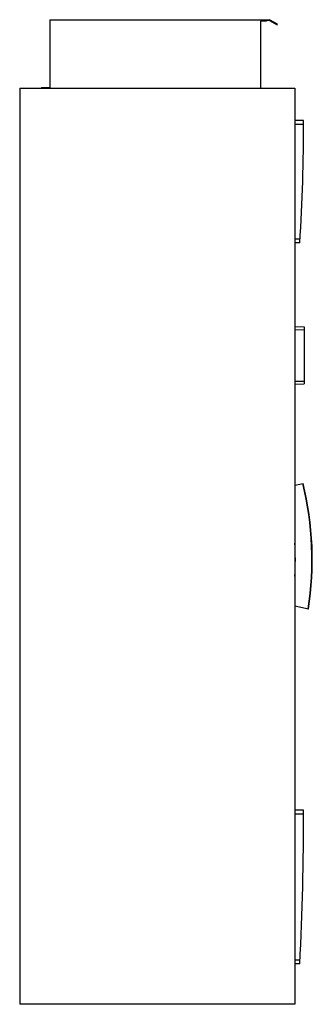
# Model space of a CAD drawing. Header units: millimetres. Extents: x 612 to 1251, y 209 to 2361.
import ezdxf

# ---------------------------------------------------------------- set-up
doc = ezdxf.new("R2010")
doc.units = ezdxf.units.MM
doc.header["$LTSCALE"] = 167.105215
doc.layers.get('0').update_dxf_attribs({"linetype": 'CONTINUOUS'})

msp = doc.modelspace()

# ---------------------------------------------------------------- linework, layer by layer
at = {"color": 7, "linetype": 'Continuous'}
for p, q in [((677.8, 2361.2), (677.8, 2212.7)), ((677.8, 2361.2), (1157.8, 2361.2)), ((1137.8, 2358.2), (1137.8, 2211.2)), ((1151.3, 2358.2), (1137.8, 2358.2)), ((1151.3, 2359.7), (1151.3, 2358.2)), ((1157.4, 2359.7), (1151.3, 2359.7)), ((1157.4, 2359.7), (1174.4, 2349.9)), ((1175.1, 2351.2), (1157.8, 2361.2)), ((1174.4, 2349.9), (1175.1, 2351.2)), ((611.7, 2211.2), (611.7, 208.7)), ((611.7, 2211.2), (1213.2, 2211.2)), ((659.3, 2212.7), (659.3, 2211.2)), ((659.3, 2212.7), (677.8, 2212.7)), ((1213.2, 2211.2), (1213.2, 208.7)), ((1232.2, 2141), (1213.2, 2141)), ((1213.2, 2133), (1232.2, 2133)), ((1224.2, 1881.3), (1213.2, 1881.3)), ((1223.7, 1873.3), (1213.2, 1873.3)), ((1213.2, 1690.2), (1233.2, 1689.6)), ((1213.2, 1683.2), (1233.2, 1683.6)), ((1233.2, 1689.6), (1233.2, 1565)), ((1213.2, 1570.9), (1233.2, 1571)), ((1213.2, 1564.3), (1233.2, 1565)), ((1213.2, 1343.9), (1231.3, 1347.3)), ((1242.9, 1072.7), (1213.2, 1078.8)), ((1232.2, 633), (1213.2, 633)), ((1213.2, 625), (1232.2, 625)), ((1224.1, 305.3), (1213.2, 305.3)), ((1223.7, 297.3), (1213.2, 297.3)), ((1213.2, 208.7), (611.7, 208.7))]:
    msp.add_line(p, q, dxfattribs=at)
for centre, radius, start, end in [((-2997, 2141.2), 4229.2, 356.3687, 359.9981), ((541.1, 1180.6), 709, 351.263, 13.5813), ((541.1, 1180.6), 710, 351.259, 13.5773), ((541.1, 1180.6), 673, 356.9068, 3.0932), ((-5413, 633.2), 6645.2, 357.10294, 359.99879)]:
    msp.add_arc(centre, radius, start, end, dxfattribs=at)

doc.saveas('drawing.dxf')
